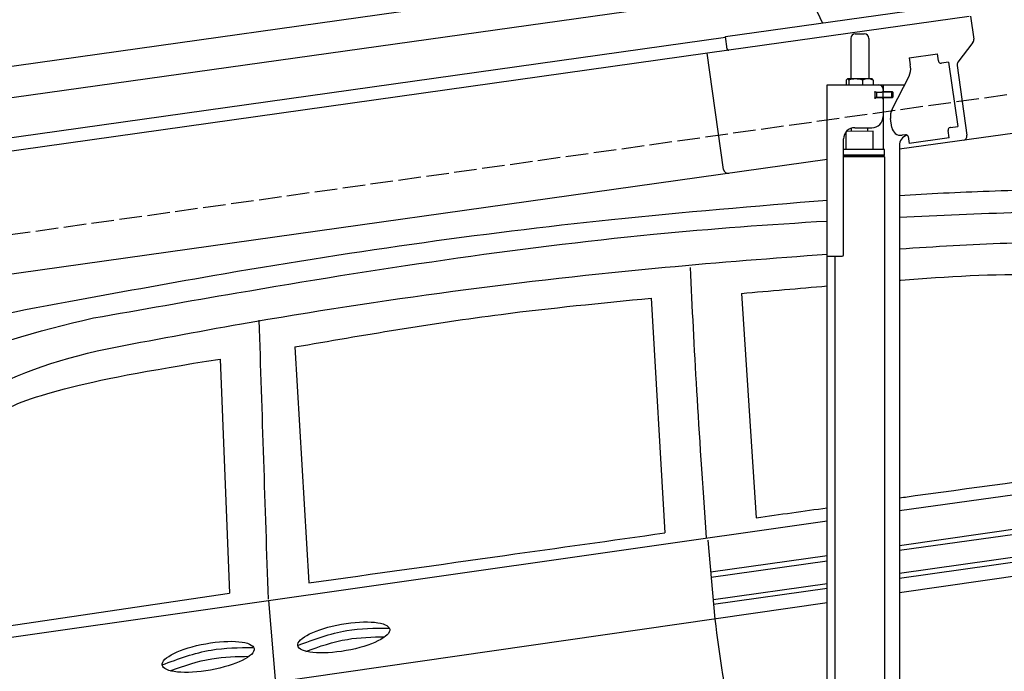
# Model space of a CAD drawing. Extents: x -311 to 6440, y -744 to 6224.
# Tile 5 of 7: x 1873 to 4057, y 2437 to 3882. Entities that reach past the tile are written whole.
import ezdxf

# ---------------------------------------------------------------- set-up
doc = ezdxf.new("R2010")
doc.units = 0
doc.header["$LTSCALE"] = 10
doc.header["$MEASUREMENT"] = 0
doc.linetypes.add('GEN3', pattern=[6.25, 5, -1.25])
doc.layers.get('0').update_dxf_attribs({"linetype": 'CONTINUOUS'})
doc.layers.get('DEFPOINTS').update_dxf_attribs({"linetype": 'CONTINUOUS'})
for name, color, linetype in [('3', 6, 'GEN3'), ('CAR', 1, 'CONTINUOUS'), ('SICHTBARE_KANTEN_DIN_', 7, 'CONTINUOUS')]:
    doc.layers.add(name, color=color, linetype=linetype)
doc.layers.add('AM_0', color=7, linetype='CONTINUOUS', lineweight=30)
doc.layers.add('AM_5', color=3, linetype='CONTINUOUS', lineweight=15)
doc.dimstyles.new('KLAUS_DXF', dxfattribs={"dimscale": 20, "dimtxt": 3.5, "dimasz": 2, "dimexe": 2, "dimexo": 1, "dimgap": 1.5, "dimtad": 1, "dimlfac": 0.1, "dimdsep": 46, "dimtxsty": 'Standard', "dimblk": 'DOT', "dimcen": 2, "dimclrd": 256, "dimclre": 256, "dimclrt": 2, "dimadec": 0, "dimazin": 0, "dimtfac": 1, "dimtmove": 2, "dimatfit": 3, "dimfxl": 1, "dimtolj": 1, "dimarcsym": 0})

# ---------------------------------------------------------------- blocks, each defined once
blk = doc.blocks.new('_DOT')
at = {"color": 0, "linetype": 'ByBlock'}
blk.add_line((-0.5, 0), (-1, 0), dxfattribs=at)
at = {"color": 0, "linetype": 'ByBlock', "const_width": 0.5}
blk.add_lwpolyline([(-0.25, 0, 1), (0.25, 0, 1)], format="xyb", close=True, dxfattribs=at)
blk = doc.blocks.new('*D9')
at = {"layer": 'AM_5', "lineweight": -2, "transparency": 16777216}
for p, q in [((179.5, 2850), (-240.5, 2850)), ((-200.5, 1890), (-200.5, 2810)), ((5479.5, 1850), (-240.5, 1850))]:
    blk.add_line(p, q, dxfattribs=at)
at = {"layer": 'DEFPOINTS', "color": 0, "transparency": 16777216}
for p in [(-200.5, 2850), (199.5, 2850), (5499.5, 1850)]:
    blk.add_point(p, dxfattribs=at)
at = {"layer": 'AM_5', "lineweight": -2, "transparency": 16777216, "xscale": 40, "yscale": 40, "zscale": 40}
for p, rotation in [((-200.5, 2850), 90), ((-200.5, 1850), 270)]:
    blk.add_blockref('_DOT', p, dxfattribs=dict(at, rotation=rotation))
at = {"layer": 'AM_5', "color": 2, "transparency": 16777216, "insert": (-265.5, 2350), "char_height": 70, "attachment_point": 5, "rotation": 90}
blk.add_mtext('\\A1;100', dxfattribs=at)
blk = doc.blocks.new('Car Van')
at = {"layer": 'CAR'}
for p, q in [((23007.8, 5396.2), (23037.4, 4875.5)), ((23207.8, 5406.7), (23240.7, 4909.2)), ((22217, 5288), (22248.2, 4764.6)), ((22051, 5261.1), (22071.8, 4741.7)), ((23558.2, 4925.3), (24143.5, 5006)), ((21072.7, 4570.5), (23398.2, 4902.5)), ((23558.2, 4847.8), (23940, 4902.1)), ((23944.3, 4890.6), (23558.2, 4836.2)), ((23133.2, 4859.5), (23148.9, 4684.5)), ((23558.2, 4786), (23949.4, 4841.1)), ((23949.1, 4829.7), (23558.2, 4774.6)), ((23139.6, 4788.8), (23398.2, 4825.3)), ((23140.9, 4777.5), (23398.2, 4813.7)), ((23558.2, 4743.3), (24075.6, 4817.8)), ((23145.9, 4727.9), (23398.2, 4763.5)), ((21432.3, 4647), (22071.8, 4741.7)), ((23398.2, 4752.1), (23146.1, 4716.6)), ((23398.2, 4720.3), (21083.3, 4387.6)), ((22158.3, 4725.3), (22174, 4541.7))]:
    blk.add_line(p, q, dxfattribs=at)
for centre in [(22325.5, 4643.7), (22024.6, 4600.6)]:
    blk.add_ellipse(centre, major_axis=(-101.9, -18.3), ratio=0.28676, dxfattribs=at)
for points, knots in [([(23558.2, 5624), (23622.5, 5627.8), (23755.4, 5634.6), (23902.4, 5637.9), (24158.6, 5646.3)], [126.567679, 126.567679, 126.567679, 126.567679, 322.989321, 524.252921, 524.252921, 524.252921, 524.252921]), ([(21715.3, 5388.7), (21821.7, 5408.2), (22221.1, 5481.6), (22782.1, 5562.6), (23238.6, 5600.5), (23398.2, 5613.5)], [0, 0, 0, 0, 324.58113, 1218.156854, 1698.657892, 1698.657892, 1698.657892, 1698.657892]), ([(21770, 5352.1), (21876, 5370.8), (22288.4, 5443.9), (22830.8, 5527.3), (23269.5, 5559.7), (23398.2, 5567.2)], [0, 0, 0, 0, 323.034736, 1256.571869, 1643.446804, 1643.446804, 1643.446804, 1643.446804]), ([(23558.2, 5505.4), (23637.5, 5510.8), (23781.1, 5519.8), (23924.9, 5520.7), (23989.3, 5521.1)], [58.593241, 58.593241, 58.593241, 58.593241, 296.990423, 490.043419, 490.043419, 490.043419, 490.043419]), ([(21800.2, 5284), (21899.6, 5302.9), (22309.5, 5380.6), (22843.2, 5451.2), (23278.2, 5485), (23398.2, 5493.9)], [0, 0, 0, 0, 303.469527, 1251.67749, 1612.62651, 1612.62651, 1612.62651, 1612.62651]), ([(23558.2, 5436), (23559.3, 5436.1), (23662.9, 5443.9), (23781.8, 5451.6), (23899.6, 5447), (23914.7, 5446.4)], [351.625543, 351.625543, 351.625543, 351.625543, 354.715425, 663.112571, 708.364163, 708.364163, 708.364163, 708.364163]), ([(21072.7, 4570.5), (21075, 4593.4), (21087.9, 4634.1), (21130.7, 4698.5), (21193.2, 4813.2), (21268.6, 4933.7), (21358.3, 5081), (21531.9, 5204.2), (21681, 5257.8), (21800.2, 5284)], [0, 0, 0, 0, 34.633344, 130.367254, 260.266155, 394.654289, 566.353713, 741.146733, 1042.18326, 1042.18326, 1042.18326, 1042.18326]), ([(21264.8, 4817), (21273.3, 4830.4), (21319, 4905.1), (21394.2, 5046.4), (21574.1, 5161.5), (21722.7, 5209.2), (22051, 5261.1)], [301.852914, 301.852914, 301.852914, 301.852914, 394.654289, 566.353713, 741.146733, 1038.026076, 1038.026076, 1038.026076, 1038.026076]), ([(23558.2, 4953.3), (23569.9, 4954.9), (23733.4, 4977.4), (23896.9, 4999.4), (24048.9, 5019.8)], [320.625992, 320.625992, 320.625992, 320.625992, 355.842082, 815.727995, 815.727995, 815.727995, 815.727995]), ([(22241.5, 4612.7), (22271.8, 4623.9), (22328.6, 4643.2), (22388.6, 4644.7), (22416.6, 4645)], [14.4466, 14.4466, 14.4466, 14.4466, 94.349912, 163.782287, 163.782287, 163.782287, 163.782287]), ([(21940.6, 4569.6), (21970.9, 4580.7), (22027.7, 4600.1), (22087.7, 4601.6), (22115.7, 4601.9)], [14.4466, 14.4466, 14.4466, 14.4466, 94.349912, 163.782287, 163.782287, 163.782287, 163.782287])]:
    blk.add_open_spline(points, degree=3, knots=knots, dxfattribs=at)
for points in [[(23558.2, 5575.8), (23734.6, 5584.2), (23911.1, 5590), (24087.7, 5595.7)], [(23094.1, 5464.2), (23101.7, 5285.9), (23112.1, 5112.4), (23129.6, 4864.3)], [(23207.8, 5406.7), (23271.3, 5412.3), (23334.7, 5417.9), (23398.2, 5423.2)], [(23240.7, 4909.2), (23293.2, 4916.5), (23345.7, 4923.9), (23398.2, 4931.2)]]:
    blk.add_open_spline(points, degree=3, dxfattribs=at)
for points in [[(22217, 5288), (22674.7, 5360.2), (23007.8, 5396.2)], [(20922.2, 4730.9), (21108.1, 5009.3), (21275.1, 5211.3), (21354.1, 5274.6), (21715.3, 5388.7)], [(20986.5, 4682.1), (21182.6, 4949.7), (21339.5, 5162.4), (21418.5, 5225.7), (21770, 5352.1)], [(22137.1, 5347), (22157.4, 4728.8)], [(22248.2, 4764.6), (22682.7, 4825.6), (23037.4, 4875.5)], [(23148.9, 4684.5), (23193.6, 4441.1), (23258.8, 4280)], [(22223.8, 4626.1), (22332.1, 4658.9), (22425.3, 4664.5)], [(21922.8, 4582.9), (22031.2, 4615.7), (22124.4, 4621.4)]]:
    blk.add_spline(points, degree=3, dxfattribs=at)
blk = doc.blocks.new('Car190OG')
at = {"layer": 'CAR'}
for p, q in [((22019.4, 3839.4), (23876, 4100.2)), ((21971.3, 3762.8), (23940.9, 4039))]:
    blk.add_line(p, q, dxfattribs=at)
blk.add_arc((24316.5, 4121.1), 330.2, 347.4042, 208.4106, dxfattribs=at)

msp = doc.modelspace()

# ---------------------------------------------------------------- linework, layer by layer
for p, q in [((3438.691, 3844.55), (3978.387, 3920.399)), ((3979.731, 3889.283), (3445.976, 3814.269)), ((3982.702, 3889.701), (3989.78, 3839.338)), ((3442.588, 3816.822), (3438.691, 3844.55)), ((3726.715, 3850.64), (3746.715, 3850.64)), ((959.991, 3495.181), (3438.83, 3843.559)), ((3716.715, 3840.64), (3716.715, 3750.64)), ((3756.715, 3840.64), (3756.715, 3750.64)), ((5451.216, 3823.433), (3824.715, 3594.844)), ((3987.863, 3831.928), (3954.55, 3787.719)), ((3445.976, 3814.269), (959.991, 3464.886)), ((3434.628, 3550.119), (3398.443, 3807.589)), ((3846.658, 3797.873), (3909.044, 3806.641)), ((3911.271, 3790.797), (3909.044, 3806.641)), ((3846.658, 3797.873), (3848.884, 3782.029)), ((3849.474, 3777.83), (3848.884, 3782.029)), ((3911.271, 3790.797), (3911.41, 3789.807)), ((3917.058, 3785.551), (3918.048, 3785.69)), ((3933.892, 3787.917), (3918.048, 3785.69)), ((3933.892, 3787.917), (3953.933, 3645.319)), ((3952.633, 3780.309), (3974.325, 3625.968)), ((3664.715, 3737.64), (3836.1, 3737.64)), ((3664.715, 3357.64), (3664.715, 3737.64)), ((3706.798, 3748.184), (3706.798, 3737.64)), ((3727.496, 3750.64), (3709.522, 3750.64)), ((3712.538, 3748.184), (3712.538, 3737.64)), ((3754.543, 3750.64), (3727.496, 3750.64)), ((3742.455, 3748.184), (3742.455, 3737.64)), ((3764.215, 3750.64), (3754.543, 3750.64)), ((3766.632, 3748.184), (3766.632, 3737.64)), ((3789.715, 3722.14), (3789.715, 3737.64)), ((3808.53, 3683.529), (3846, 3757.069)), ((3773.361, 3721.64), (3769.715, 3721.64)), ((3770.715, 3711.785), (3770.715, 3718.994)), ((3773.361, 3721.64), (3785.715, 3721.64)), ((3773.715, 3721.64), (3773.715, 3709.64)), ((3787.715, 3721.64), (3785.715, 3721.64)), ((3787.715, 3721.64), (3788.715, 3721.64)), ((3788.715, 3727.64), (3788.715, 3724.64)), ((3789.439, 3721.64), (3788.715, 3721.64)), ((3788.715, 3709.64), (3788.715, 3721.64)), ((3806.991, 3721.64), (3789.439, 3721.64)), ((3808.715, 3722.14), (3789.715, 3722.14)), ((3806.991, 3721.64), (3807.715, 3721.64)), ((3807.715, 3709.64), (3807.715, 3721.64)), ((3809.715, 3721.14), (3809.715, 3710.14)), ((3807.715, 3709.64), (3769.849, 3709.64)), ((3785.715, 3709.14), (3773.361, 3709.14)), ((3788.715, 3706.14), (3788.715, 3667.64)), ((3789.715, 3594.659), (3789.715, 3709.14)), ((3808.715, 3709.14), (3789.715, 3709.14)), ((3807.839, 3642.963), (3805.056, 3662.769)), ((3766.713, 3634.641), (3706.713, 3633.885)), ((3706.715, 3594.688), (3706.713, 3633.885)), ((3718.723, 3634.037), (3718.715, 3641.64)), ((3725.715, 3642.64), (3763.715, 3642.64)), ((3754.717, 3634.49), (3754.715, 3642.64)), ((3766.713, 3594.643), (3766.713, 3634.641)), ((3838.35, 3627.055), (3830.428, 3625.941)), ((3932.843, 3637.305), (3932.982, 3636.315)), ((3935.209, 3620.471), (3932.982, 3636.315)), ((3938.089, 3643.092), (3937.099, 3642.953)), ((3938.089, 3643.092), (3953.933, 3645.319)), ((3700.715, 3360.64), (3700.715, 3617.64)), ((3843.997, 3622.799), (3846.085, 3607.945)), ((3935.209, 3620.471), (3846.085, 3607.945)), ((3791.715, 3594.643), (3700.715, 3594.643)), ((3791.716, 3581.375), (3791.715, 3594.643)), ((3824.715, 3602.64), (3824.715, 2144.272)), ((3664.715, 3572.357), (959.991, 3192.233)), ((3791.716, 3581.375), (3700.715, 3581.375)), ((3788.716, 3579.643), (3700.715, 3579.643)), ((3791.716, 3577.911), (3700.715, 3577.911)), ((3788.716, 3579.643), (3791.716, 3581.375)), ((3788.716, 3579.643), (3791.716, 3577.911)), ((3789.715, 3579.066), (3789.715, 3580.22)), ((3791.705, 3577.911), (3791.812, 1671.652)), ((3664.715, 1587.64), (3664.715, 3357.64)), ((3664.715, 3357.64), (3697.715, 3357.64)), ((3681.717, 3357.64), (3681.812, 1671.629))]:
    msp.add_line(p, q)
msp.add_polyline3d([(3843.994, 3622.803, 0), (3843.994, 3622.803, 0), (3843.994, 3622.813, 0), (3843.994, 3622.823, 0), (3843.994, 3622.833, 0), (3843.994, 3622.833, 0), (3843.994, 3622.843, 0), (3843.994, 3622.853, 0), (3843.984, 3622.863, 0), (3843.984, 3622.863, 0), (3843.984, 3622.873, 0), (3843.984, 3622.883, 0), (3843.984, 3622.893, 0), (3843.984, 3622.903, 0), (3843.984, 3622.903, 0), (3843.984, 3622.913, 0), (3843.974, 3622.923, 0), (3843.974, 3622.933, 0), (3843.974, 3622.933, 0), (3843.974, 3622.943, 0), (3843.974, 3622.953, 0), (3843.974, 3622.963, 0), (3843.974, 3622.963, 0), (3843.974, 3622.973, 0), (3843.964, 3622.983, 0), (3843.964, 3622.993, 0), (3843.964, 3623.003, 0), (3843.964, 3623.003, 0), (3843.964, 3623.013, 0), (3843.964, 3623.023, 0), (3843.964, 3623.033, 0), (3843.954, 3623.033, 0), (3843.954, 3623.043, 0), (3843.954, 3623.053, 0), (3843.954, 3623.063, 0), (3843.954, 3623.063, 0), (3843.954, 3623.073, 0), (3843.944, 3623.083, 0), (3843.944, 3623.093, 0), (3843.944, 3623.103, 0), (3843.944, 3623.103, 0), (3843.944, 3623.113, 0), (3843.944, 3623.123, 0), (3843.944, 3623.133, 0), (3843.934, 3623.133, 0), (3843.934, 3623.143, 0), (3843.934, 3623.153, 0), (3843.934, 3623.163, 0), (3843.934, 3623.163, 0), (3843.934, 3623.173, 0), (3843.924, 3623.183, 0), (3843.924, 3623.193, 0), (3843.924, 3623.203, 0), (3843.924, 3623.203, 0), (3843.924, 3623.213, 0), (3843.924, 3623.223, 0), (3843.914, 3623.233, 0), (3843.914, 3623.233, 0), (3843.914, 3623.243, 0), (3843.914, 3623.253, 0), (3843.914, 3623.263, 0), (3843.904, 3623.273, 0), (3843.904, 3623.273, 0), (3843.904, 3623.283, 0), (3843.904, 3623.293, 0), (3843.904, 3623.303, 0), (3843.894, 3623.303, 0), (3843.894, 3623.313, 0), (3843.894, 3623.323, 0), (3843.894, 3623.333, 0), (3843.894, 3623.333, 0), (3843.894, 3623.343, 0), (3843.884, 3623.353, 0), (3843.884, 3623.363, 0), (3843.884, 3623.373, 0), (3843.884, 3623.373, 0), (3843.884, 3623.383, 0), (3843.874, 3623.393, 0), (3843.874, 3623.403, 0), (3843.874, 3623.403, 0), (3843.874, 3623.413, 0), (3843.864, 3623.423, 0), (3843.864, 3623.433, 0), (3843.864, 3623.433, 0), (3843.864, 3623.443, 0), (3843.864, 3623.453, 0), (3843.854, 3623.463, 0), (3843.854, 3623.473, 0), (3843.854, 3623.473, 0), (3843.854, 3623.483, 0), (3843.854, 3623.493, 0), (3843.844, 3623.503, 0), (3843.844, 3623.503, 0), (3843.844, 3623.513, 0), (3843.844, 3623.523, 0), (3843.834, 3623.533, 0), (3843.834, 3623.533, 0), (3843.834, 3623.543, 0), (3843.834, 3623.553, 0), (3843.824, 3623.563, 0), (3843.824, 3623.573, 0), (3843.824, 3623.573, 0), (3843.824, 3623.583, 0), (3843.824, 3623.593, 0), (3843.814, 3623.603, 0), (3843.814, 3623.603, 0), (3843.814, 3623.613, 0), (3843.814, 3623.623, 0), (3843.804, 3623.633, 0), (3843.804, 3623.633, 0), (3843.804, 3623.643, 0), (3843.804, 3623.653, 0), (3843.794, 3623.663, 0), (3843.794, 3623.673, 0), (3843.794, 3623.673, 0), (3843.794, 3623.683, 0), (3843.784, 3623.693, 0), (3843.784, 3623.703, 0), (3843.784, 3623.703, 0), (3843.784, 3623.713, 0), (3843.774, 3623.723, 0), (3843.774, 3623.733, 0), (3843.774, 3623.733, 0), (3843.764, 3623.743, 0), (3843.764, 3623.753, 0), (3843.764, 3623.763, 0), (3843.764, 3623.763, 0), (3843.754, 3623.773, 0)])
for centre, radius, start, end in [((3726.715, 3840.64), 10, 90, 180), ((3746.715, 3840.64), 10, 0, 90), ((3979.877, 3837.946), 10, 323, 8), ((3916.362, 3790.503), 5, 188, 278), ((3962.536, 3781.701), 10, 143, 188), ((3814.815, 3772.959), 35, 333, 8), ((3715.184, 3743.096), 9.808, 138.356376, 148.753006), ((3710.037, 3747.934), 2.754, 100.76608, 142.434274), ((3709.58, 3748.547), 2.094, 44.84476, 91.561935), ((3705.54, 3744.088), 8.108, 30.33762, 47.053163), ((3727.405, 3703.271), 47.367, 71.474333, 108.335359), ((3754.472, 3719.304), 31.336, 67.161985, 112.719952), ((3761.182, 3745.234), 6.199, 28.413387, 60.706774), ((3778.715, 3727.64), 10, 0, 90), ((3770.715, 3721.64), 1, 48.590378, 221.409622), ((3767.715, 3718.994), 3, 0, 41.409622), ((3773.361, 3724.64), 3, 228.590378, 270), ((3785.715, 3724.64), 3, 270, 0), ((3808.715, 3721.14), 1, 0, 90), ((3770.715, 3709.14), 1, 138.590378, 311.409622), ((3767.715, 3711.785), 3, 318.590378, 0), ((3773.361, 3706.14), 3, 90, 131.409622), ((3785.715, 3706.14), 3, 0, 90), ((3808.715, 3710.14), 1, 270, 0), ((3839.715, 3667.64), 35, 153, 188), ((3763.715, 3667.64), 25, 270, 0), ((3725.715, 3617.64), 25, 90, 180), ((3827.644, 3645.747), 20, 188, 278), ((3849.715, 3602.64), 25, 108.64725, 180), ((3839.046, 3622.103), 5, 19.536959, 98), ((3937.794, 3638.001), 5, 98, 188), ((3964.422, 3624.576), 10, 278, 8), ((3444.531, 3551.511), 10, 188, 278), ((3697.715, 3360.64), 3, 270, 0)]:
    msp.add_arc(centre, radius, start, end)
at = {"layer": '3'}
msp.add_line((423.4, 3204.675), (5430.808, 3908.42), dxfattribs=at)
at = {"layer": 'SICHTBARE_KANTEN_DIN_'}
msp.add_arc((3445.559, 3817.24), 3, 188, 278, dxfattribs=at)

# ---------------------------------------------------------------- block references
at = {"layer": 'AM_0'}
for name, p in [('Car190OG', (-20371.967, -89.214)), ('Car Van', (-19733.518, -2131.485))]:
    msp.add_blockref(name, p, dxfattribs=at)

# ---------------------------------------------------------------- dimensions: what is measured, and where the dimension line sits
at = {"layer": 'AM_5'}
dim = msp.add_linear_dim(base=(-200.481, 2850.005), p1=(5499.51, 1850.005), p2=(199.51, 2850.005), angle=90, dimstyle='KLAUS_DXF', override={"dimpost": '', "dimtol": 0, "dimlim": 0, "dimtp": 0, "dimtm": 0, "dimtfac": 1, "dimtdec": 2, "dimtolj": 1, "dimtzin": 7}, dxfattribs=at)
dim.commit()
dim.dimension.update_dxf_attribs({"geometry": '*D9', "text_midpoint": (-265.481, 2350.005)})

doc.saveas('drawing.dxf')
